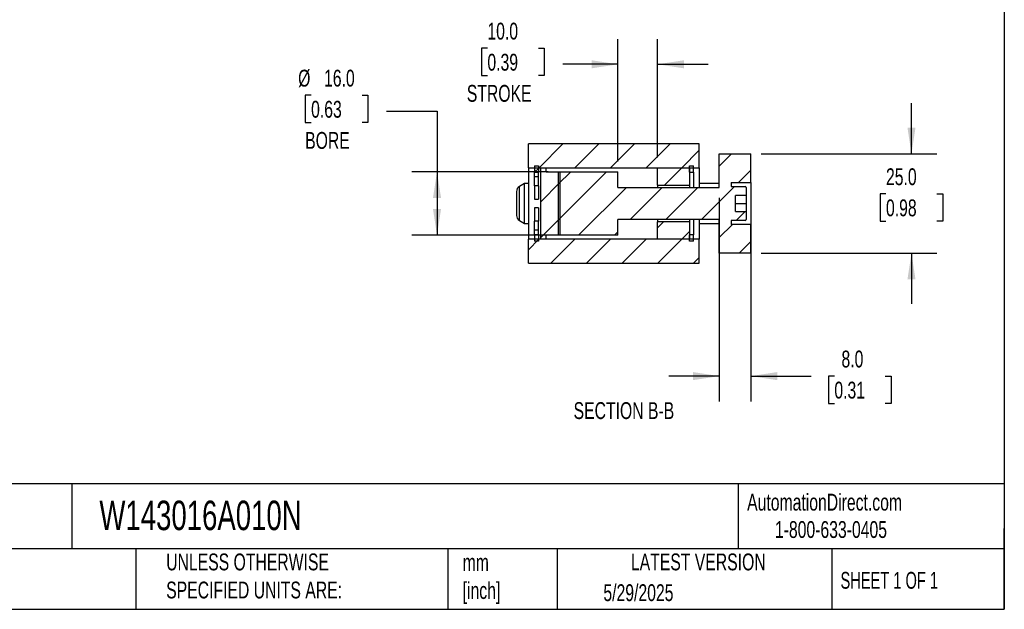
# Model space of a CAD drawing. Header units: millimetres. Extents: x 13 to 546, y 13 to 419.
# Tile 3 of 4: x 298 to 546, y 13 to 161. Entities that reach past the tile are written whole.
import ezdxf

# ---------------------------------------------------------------- set-up
doc = ezdxf.new("R2010")
doc.units = ezdxf.units.MM
doc.header["$LTSCALE"] = 2
doc.linetypes.add('SLD-Solid', pattern=[0])
doc.layers.add('DIMENSIONS', color=140, linetype='SLD-Solid', lineweight=25)
doc.layers.add('TEXT', color=140, linetype='SLD-Solid', lineweight=25)
doc.layers.add('HATCH', color=6, linetype='SLD-Solid')
doc.styles.add('SLDTEXTSTYLE0', font='TXT', dxfattribs={"width": 0.7})
doc.styles.add('SLDTEXTSTYLE1', font='TXT', dxfattribs={"width": 0.65})
doc.dimstyles.new('SLDDIMSTYLE1', dxfattribs={"dimtxt": 4.316016, "dimasz": 6.604, "dimexe": 0, "dimexo": 0.0625, "dimgap": 1.079004, "dimtad": 0, "dimtih": 1, "dimtoh": 1, "dimrnd": 1e-09, "dimzin": 4, "dimdsep": 46, "dimtxsty": 'SLDTEXTSTYLE0', "dimsah": 1, "dimcen": 0.09, "dimadec": 0, "dimazin": 1, "dimtfac": 1, "dimtmove": 0, "dimatfit": 0, "dimfxl": 0, "dimfrac": 2, "dimtolj": 1, "dimtzin": 12, "dimarcsym": 0})
doc.dimstyles.new('SLDDIMSTYLE2', dxfattribs={"dimtxt": 4.316016, "dimasz": 6.604, "dimexe": 0, "dimexo": 0.0625, "dimgap": 1.079004, "dimtad": 0, "dimtih": 1, "dimtoh": 1, "dimrnd": 1e-09, "dimzin": 4, "dimdsep": 46, "dimtxsty": 'SLDTEXTSTYLE0', "dimsah": 1, "dimcen": 0.09, "dimadec": 0, "dimazin": 1, "dimtfac": 1, "dimtofl": 0, "dimtmove": 0, "dimatfit": 3, "dimfxl": 0, "dimfrac": 2, "dimtolj": 1, "dimtzin": 12, "dimarcsym": 0})

# ---------------------------------------------------------------- blocks, each defined once
blk = doc.blocks.new('_D_36')
at = {"layer": 'DIMENSIONS'}
for p, q in [((371.68, 141.94), (370.23, 141.94)), ((370.23, 141.94), (370.23, 135.08)), ((384.51, 141.94), (385.96, 141.94)), ((385.96, 141.94), (385.96, 135.08)), ((390.66, 137.91), (403.36, 137.91)), ((403.36, 137.91), (403.36, 122.73)), ((370.23, 135.08), (371.68, 135.08)), ((385.96, 135.08), (384.51, 135.08)), ((431.32, 122.73), (397.01, 122.73)), ((403.36, 122.73), (403.36, 106.73)), ((431.32, 106.73), (397.01, 106.73))]:
    blk.add_line(p, q, dxfattribs=at)
for points in [[(403.36, 122.73), (402.35, 116.13), (404.38, 116.13)], [(403.36, 106.73), (404.38, 113.34), (402.35, 113.34)]]:
    blk.add_solid(points, dxfattribs=at)
at = {"layer": 'DIMENSIONS', "char_height": 4.233, "attachment_point": 1, "style": 'SLDTEXTSTYLE0'}
for s, insert in [('%%c', (368.42, 148.37)), ('16.0', (374.94, 148.37)), ('0.63', (371.68, 140.54)), ('BORE', (370.19, 132.71))]:
    blk.add_mtext(s, dxfattribs=dict(at, insert=insert))
blk = doc.blocks.new('_D_37')
at = {"layer": 'DIMENSIONS'}
for p, q in [((448.86, 125.27), (448.86, 156.08)), ((458.86, 126.27), (458.86, 156.08)), ((416.04, 153.77), (414.59, 153.77)), ((414.59, 153.77), (414.59, 146.91)), ((428.87, 153.77), (430.32, 153.77)), ((430.32, 153.77), (430.32, 146.91)), ((448.86, 149.73), (435.01, 149.73)), ((458.86, 149.73), (471.56, 149.73)), ((414.59, 146.91), (416.04, 146.91)), ((430.32, 146.91), (428.87, 146.91))]:
    blk.add_line(p, q, dxfattribs=at)
for points in [[(448.86, 149.73), (442.26, 150.75), (442.26, 148.72)], [(458.86, 149.73), (465.47, 148.72), (465.47, 150.75)]]:
    blk.add_solid(points, dxfattribs=at)
at = {"layer": 'DIMENSIONS', "char_height": 4.233, "attachment_point": 1, "style": 'SLDTEXTSTYLE0'}
for s, insert in [('10.0', (416.04, 160.19)), ('0.39', (416.04, 152.37)), ('STROKE', (410.86, 144.54))]:
    blk.add_mtext(s, dxfattribs=dict(at, insert=insert))
blk = doc.blocks.new('_D_38')
at = {"layer": 'DIMENSIONS'}
for p, q in [((522.74, 127.23), (522.74, 139.93)), ((484.9, 127.23), (529.09, 127.23)), ((516.33, 117.16), (514.88, 117.16)), ((514.88, 117.16), (514.88, 110.3)), ((529.15, 117.16), (530.6, 117.16)), ((530.6, 117.16), (530.6, 110.3)), ((514.88, 110.3), (516.33, 110.3)), ((530.6, 110.3), (529.15, 110.3)), ((484.9, 102.23), (529.09, 102.23)), ((522.74, 102.23), (522.74, 89.53))]:
    blk.add_line(p, q, dxfattribs=at)
for points in [[(522.74, 127.23), (523.76, 133.84), (521.73, 133.84)], [(522.74, 102.23), (521.73, 95.63), (523.76, 95.63)]]:
    blk.add_solid(points, dxfattribs=at)
at = {"layer": 'DIMENSIONS', "char_height": 4.233, "attachment_point": 1, "style": 'SLDTEXTSTYLE0'}
for s, insert in [('25.0', (516.33, 123.58)), ('0.98', (516.33, 115.75))]:
    blk.add_mtext(s, dxfattribs=dict(at, insert=insert))
blk = doc.blocks.new('_D_39')
at = {"layer": 'DIMENSIONS'}
for p, q in [((482.36, 117.44), (482.36, 64.98)), ((474.36, 116.19), (474.36, 64.98)), ((474.36, 71.33), (461.66, 71.33)), ((482.36, 71.33), (497.49, 71.33)), ((503.34, 71.33), (501.89, 71.33)), ((501.89, 71.33), (501.89, 64.47)), ((516.16, 71.33), (517.61, 71.33)), ((517.61, 71.33), (517.61, 64.47)), ((501.89, 64.47), (503.34, 64.47)), ((517.61, 64.47), (516.16, 64.47))]:
    blk.add_line(p, q, dxfattribs=at)
for points in [[(474.36, 71.33), (467.76, 72.35), (467.76, 70.31)], [(482.36, 71.33), (488.97, 70.31), (488.97, 72.35)]]:
    blk.add_solid(points, dxfattribs=at)
at = {"layer": 'DIMENSIONS', "char_height": 4.233, "attachment_point": 1, "style": 'SLDTEXTSTYLE0'}
for s, insert in [('8.0', (505.13, 77.75)), ('0.31', (503.34, 69.93))]:
    blk.add_mtext(s, dxfattribs=dict(at, insert=insert))

msp = doc.modelspace()

# ---------------------------------------------------------------- hatches: boundary and pattern name
at = {"layer": 'HATCH'}
h = msp.add_hatch(dxfattribs=at)
h.set_pattern_fill('ANSI31', color=256, scale=2, style=0)
h.paths.add_polyline_path([(426.363, 129.733), (426.363, 123.733), (469.363, 123.733), (469.363, 129.733)], flags=0)
h = msp.add_hatch(dxfattribs=at)
h.set_pattern_fill('ANSI31', color=256, scale=2, style=0)
edge = h.paths.add_edge_path(flags=0)
edge.add_line((474.363, 118.733), (448.863, 118.733))
edge.add_line((448.863, 118.733), (448.863, 122.733))
edge.add_line((448.863, 122.733), (433.863, 122.733))
edge.add_line((433.863, 122.733), (433.863, 106.733))
edge.add_line((433.863, 106.733), (448.863, 106.733))
edge.add_line((448.863, 106.733), (448.863, 110.733))
edge.add_line((448.863, 110.733), (474.363, 110.733))
edge.add_line((474.363, 110.733), (474.363, 102.233))
edge.add_line((474.363, 102.233), (482.363, 102.233))
edge.add_line((482.363, 102.233), (482.363, 109.483))
edge.add_line((482.363, 109.483), (477.363, 109.483))
edge.add_line((477.363, 109.483), (477.363, 110.483))
edge.add_line((477.363, 110.483), (480.913, 110.483))
edge.add_arc((480.913, 110.683), 0.2, 270, 360)
edge.add_line((481.113, 110.683), (481.113, 112.733))
edge.add_line((481.113, 112.733), (478.45, 112.733))
edge.add_line((478.45, 112.733), (478.45, 116.733))
edge.add_line((478.45, 116.733), (481.113, 116.733))
edge.add_line((481.113, 116.733), (481.113, 118.783))
edge.add_arc((480.913, 118.783), 0.2, 0, 90)
edge.add_line((480.913, 118.983), (477.363, 118.983))
edge.add_line((477.363, 118.983), (477.363, 119.983))
edge.add_line((477.363, 119.983), (482.363, 119.983))
edge.add_line((482.363, 119.983), (482.363, 127.233))
edge.add_line((482.363, 127.233), (474.363, 127.233))
edge.add_line((474.363, 127.233), (474.363, 118.733))
h = msp.add_hatch(dxfattribs=at)
h.set_pattern_fill('ANSI31', color=256, scale=2, style=0)
h.paths.add_polyline_path([(427.863, 124.217), (427.863, 122.583), (428.863, 122.583), (428.863, 124.217)], flags=0)
h = msp.add_hatch(dxfattribs=at)
h.set_pattern_fill('ANSI31', color=256, scale=2, style=0)
h.paths.add_polyline_path([(466.863, 124.217), (466.863, 122.583), (467.863, 122.583), (467.863, 124.217)], flags=0)
h = msp.add_hatch(dxfattribs=at)
h.set_pattern_fill('ANSI31', color=256, scale=2, style=0)
h.paths.add_polyline_path([(430.863, 123.733), (429.363, 123.733), (429.363, 105.733), (430.863, 105.733), (430.863, 106.733), (434.363, 106.733), (434.363, 122.733), (430.863, 122.733)], flags=0)
h = msp.add_hatch(dxfattribs=at)
h.set_pattern_fill('ANSI31', color=256, scale=2, style=0)
h.paths.add_polyline_path([(466.863, 119.333), (466.863, 123.733), (458.863, 123.733), (458.863, 119.333)], flags=0)
h = msp.add_hatch(dxfattribs=at)
h.set_pattern_fill('ANSI31', color=256, scale=2, style=0)
h.paths.add_polyline_path([(466.863, 105.733), (466.863, 110.133), (458.863, 110.133), (458.863, 105.733)], flags=0)
h = msp.add_hatch(dxfattribs=at)
h.set_pattern_fill('ANSI31', color=256, scale=2, style=0)
h.paths.add_polyline_path([(428.863, 105.249), (428.863, 106.883), (427.863, 106.883), (427.863, 105.249)], flags=0)
h = msp.add_hatch(dxfattribs=at)
h.set_pattern_fill('ANSI31', color=256, scale=2, style=0)
h.paths.add_polyline_path([(467.863, 105.249), (467.863, 106.883), (466.863, 106.883), (466.863, 105.249)], flags=0)
h = msp.add_hatch(dxfattribs=at)
h.set_pattern_fill('ANSI31', color=256, scale=2, style=0)
h.paths.add_polyline_path([(469.363, 99.733), (469.363, 105.733), (426.363, 105.733), (426.363, 99.733)], flags=0)

# ---------------------------------------------------------------- linework, layer by layer
for p, q in [((469.363, 129.733), (426.363, 129.733)), ((426.363, 123.733), (426.363, 129.733)), ((469.363, 123.733), (469.363, 129.733)), ((474.363, 118.733), (474.363, 127.233)), ((474.363, 127.233), (482.363, 127.233)), ((482.363, 119.983), (482.363, 127.233)), ((427.863, 124.217), (428.863, 124.217)), ((427.863, 124.217), (427.863, 122.583)), ((428.863, 124.217), (428.863, 122.583)), ((466.863, 124.217), (467.863, 124.217)), ((466.863, 122.583), (466.863, 124.217)), ((467.863, 122.583), (467.863, 124.217)), ((426.363, 123.733), (469.363, 123.733)), ((426.363, 123.733), (426.363, 105.733)), ((427.863, 122.583), (428.863, 122.583)), ((427.863, 121.435), (427.863, 122.583)), ((428.863, 121.435), (427.863, 121.435)), ((427.863, 119.141), (427.863, 121.435)), ((428.863, 121.435), (428.863, 122.583)), ((428.863, 119.141), (428.863, 121.435)), ((429.363, 123.733), (430.863, 123.733)), ((429.363, 123.733), (429.363, 105.733)), ((430.863, 122.733), (430.863, 123.733)), ((430.863, 122.733), (434.363, 122.733)), ((433.863, 122.733), (433.863, 106.733)), ((433.863, 122.733), (448.863, 122.733)), ((434.363, 106.733), (434.363, 122.733)), ((448.863, 118.733), (448.863, 122.733)), ((458.863, 123.733), (466.863, 123.733)), ((458.863, 119.333), (458.863, 123.733)), ((466.863, 123.733), (466.863, 119.333)), ((466.863, 122.583), (467.863, 122.583)), ((467.863, 122.583), (467.863, 118.733)), ((469.363, 123.733), (469.363, 118.733)), ((425.363, 119.733), (424.113, 119.011)), ((424.113, 110.455), (424.113, 119.011)), ((426.363, 119.733), (425.363, 119.733)), ((425.363, 109.733), (425.363, 119.733)), ((428.863, 119.141), (427.863, 119.141)), ((427.863, 119.141), (427.863, 115.833)), ((428.863, 119.141), (428.863, 115.833)), ((458.863, 119.333), (466.863, 119.333)), ((458.863, 119.333), (458.863, 118.733)), ((466.863, 119.333), (466.863, 118.733)), ((474.363, 119.733), (469.363, 119.733)), ((477.363, 119.983), (482.363, 119.983)), ((477.363, 119.983), (477.363, 118.983)), ((477.363, 118.983), (480.913, 118.983)), ((482.363, 119.983), (482.363, 109.483)), ((423.363, 117.712), (423.363, 111.754)), ((448.863, 118.733), (474.363, 118.733)), ((481.113, 116.733), (478.45, 116.733)), ((478.45, 112.733), (478.45, 116.733)), ((481.113, 118.783), (481.113, 116.733)), ((481.113, 116.733), (481.113, 114.733)), ((427.863, 115.833), (428.863, 115.833)), ((478.45, 114.733), (481.113, 114.733)), ((481.113, 114.733), (481.113, 112.733)), ((428.863, 113.633), (427.863, 113.633)), ((427.863, 113.633), (427.863, 110.325)), ((428.863, 113.633), (428.863, 110.325)), ((478.45, 112.733), (481.113, 112.733)), ((481.113, 112.733), (481.113, 110.683)), ((424.113, 110.455), (425.363, 109.733)), ((425.363, 109.733), (426.363, 109.733)), ((428.863, 110.325), (427.863, 110.325)), ((427.863, 108.031), (427.863, 110.325)), ((428.863, 108.031), (428.863, 110.325)), ((474.363, 110.733), (448.863, 110.733)), ((448.863, 106.733), (448.863, 110.733)), ((458.863, 110.733), (458.863, 110.133)), ((458.863, 105.733), (458.863, 110.133)), ((466.863, 110.133), (458.863, 110.133)), ((466.863, 110.733), (466.863, 110.133)), ((466.863, 110.133), (466.863, 105.733)), ((467.863, 110.733), (467.863, 106.883)), ((469.363, 110.733), (469.363, 105.733)), ((469.363, 109.733), (474.363, 109.733)), ((474.363, 102.233), (474.363, 110.733)), ((480.913, 110.483), (477.363, 110.483)), ((477.363, 110.483), (477.363, 109.483)), ((482.363, 109.483), (477.363, 109.483)), ((482.363, 102.233), (482.363, 109.483)), ((428.863, 108.031), (427.863, 108.031)), ((427.863, 106.883), (427.863, 108.031)), ((427.863, 106.883), (427.863, 105.249)), ((428.863, 106.883), (427.863, 106.883)), ((428.863, 106.883), (428.863, 108.031)), ((428.863, 106.883), (428.863, 105.249)), ((434.363, 106.733), (430.863, 106.733)), ((430.863, 105.733), (430.863, 106.733)), ((448.863, 106.733), (433.863, 106.733)), ((467.863, 106.883), (466.863, 106.883)), ((466.863, 105.249), (466.863, 106.883)), ((467.863, 105.249), (467.863, 106.883)), ((426.363, 99.733), (426.363, 105.733)), ((469.363, 105.733), (426.363, 105.733)), ((428.863, 105.249), (427.863, 105.249)), ((430.863, 105.733), (429.363, 105.733)), ((466.863, 105.733), (458.863, 105.733)), ((467.863, 105.249), (466.863, 105.249)), ((469.363, 99.733), (469.363, 105.733)), ((482.363, 102.233), (474.363, 102.233)), ((426.363, 99.733), (469.363, 99.733))]:
    msp.add_line(p, q)
for centre, radius, start, end in [((424.863, 117.712), 1.5, 120, 180), ((480.913, 118.783), 0.2, 0, 90), ((424.863, 111.754), 1.5, 180, 240), ((480.913, 110.683), 0.2, 270, 0)]:
    msp.add_arc(centre, radius, start, end)
at = {"layer": 'TEXT'}
for p, q in [((546.1, 419.1), (546.1, 12.7)), ((546.1, 44.252), (12.7, 44.252)), ((311.518, 44.252), (311.518, 27.94)), ((479.151, 44.252), (479.151, 27.94)), ((546.1, 12.7), (546.1, 33.02)), ((546.1, 27.94), (12.7, 27.94)), ((327.56, 27.94), (327.56, 12.7)), ((406.049, 27.94), (406.049, 12.7)), ((433.624, 27.94), (433.624, 12.7)), ((502.697, 27.94), (502.697, 12.7)), ((12.7, 12.7), (546.1, 12.7))]:
    msp.add_line(p, q, dxfattribs=at)

# ---------------------------------------------------------------- texts
for s, insert, char_height, attachment_point, style in [('SECTION B-B', (450.388, 64.776), 4.23333, 2, 'SLDTEXTSTYLE0'), ('W143016A010N', (318.415, 40.013), 7.40833, 1, 'SLDTEXTSTYLE0'), ('AutomationDirect.com', (481.39, 41.753), 4.23333, 1, 'SLDTEXTSTYLE0'), ('1-800-633-0405', (488.383, 34.874), 4.23333, 1, 'SLDTEXTSTYLE0'), ('METRIC UNITS USED ^JFOR PART DESIGN', (255.209, 27.112), 4.23333, 1, 'SLDTEXTSTYLE0'), ('UNLESS OTHERWISE ^JSPECIFIED UNITS ARE:', (335.216, 26.721), 4.23333, 1, 'SLDTEXTSTYLE0'), ('mm^J[inch]', (409.814, 26.594), 4.2333, 1, 'SLDTEXTSTYLE0'), ('LATEST VERSION', (469.104, 26.728), 4.23333, 2, 'SLDTEXTSTYLE0'), ('SHEET 1 OF 1', (504.883, 22.103), 4.23333, 1, 'SLDTEXTSTYLE1'), ('5/29/2025', (445.226, 18.994), 4.2333, 1, 'SLDTEXTSTYLE0')]:
    msp.add_mtext(s, dxfattribs=dict(at, insert=insert, char_height=char_height, attachment_point=attachment_point, style=style))

# ---------------------------------------------------------------- dimensions: what is measured, and where the dimension line sits
at = {"layer": 'DIMENSIONS'}
dim = msp.add_linear_dim(base=(458.863, 149.733), p1=(448.863, 122.733), p2=(458.863, 123.733), text='<>\\PSTROKE', dimstyle='SLDDIMSTYLE1', dxfattribs=at)
dim.commit()
dim.dimension.update_dxf_attribs({"geometry": '_D_37', "text_midpoint": (422.455, 149.733), "dimtype": 160})
dim = msp.add_linear_dim(base=(403.363, 106.733), p1=(433.863, 122.733), p2=(433.863, 106.733), angle=90, text='%%c<>\\PBORE', dimstyle='SLDDIMSTYLE2', dxfattribs=at)
dim.commit()
dim.dimension.update_dxf_attribs({"geometry": '_D_36', "text_midpoint": (403.363, 137.905), "dimtype": 160})
dim = msp.add_linear_dim(base=(522.742, 102.233), p1=(482.363, 127.233), p2=(482.363, 102.233), angle=90, dimstyle='SLDDIMSTYLE1', dxfattribs=at)
dim.commit()
dim.dimension.update_dxf_attribs({"geometry": '_D_38', "text_midpoint": (522.742, 117.155), "dimtype": 160})
dim = msp.add_linear_dim(base=(482.363, 71.329), p1=(474.363, 118.733), p2=(482.363, 119.983), dimstyle='SLDDIMSTYLE1', dxfattribs=at)
dim.commit()
dim.dimension.update_dxf_attribs({"geometry": '_D_39', "text_midpoint": (509.75, 71.329), "dimtype": 160})

doc.saveas('drawing.dxf')
